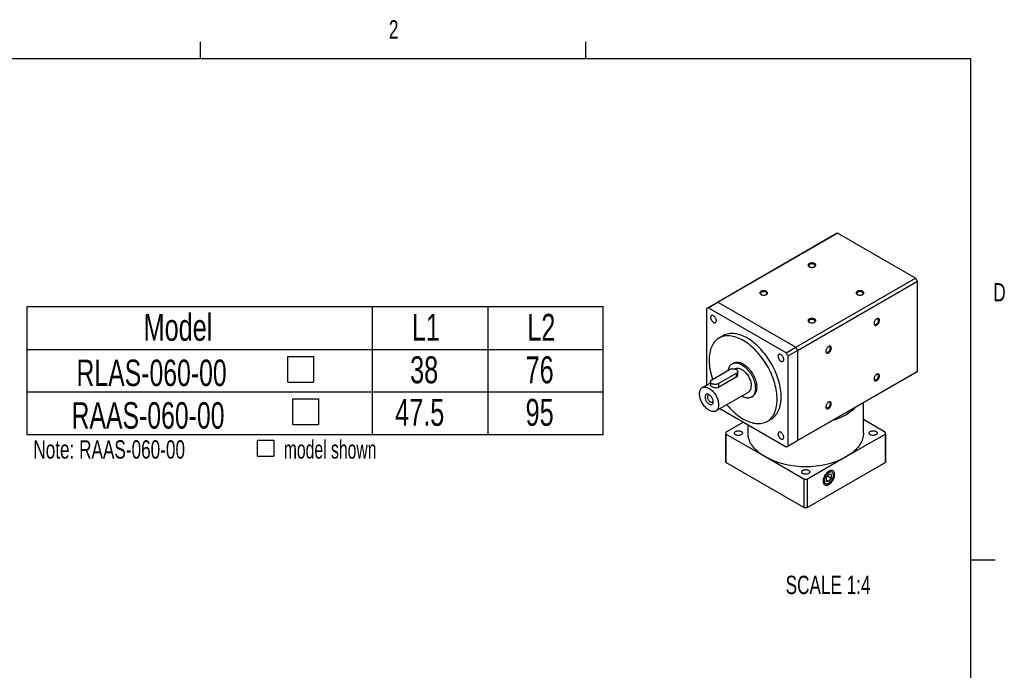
# Model space of a CAD drawing. Extents: x 11 to 421, y 5 to 275.
# Tile 5 of 5: x 292 to 420, y 191 to 275. Entities that reach past the tile are written whole.
import ezdxf
from ezdxf.enums import TextEntityAlignment as Align

# ---------------------------------------------------------------- set-up
doc = ezdxf.new("R2010")
doc.units = 0
doc.layers.get('0').update_dxf_attribs({"linetype": 'CONTINUOUS'})

# ---------------------------------------------------------------- blocks, each defined once
blk = doc.blocks.new('SW_SYMBOL_MOD_BOX')
at = {"color": 0, "linetype": 'CONTINUOUS'}
for p, q in [((200, 200), (200, 800)), ((200, 800), (800, 800)), ((800, 800), (800, 200)), ((200, 200), (800, 200))]:
    blk.add_line(p, q, dxfattribs=at)
blk = doc.blocks.new('SW_NOTE_0')
at = {"color": 0, "linetype": 'CONTINUOUS', "xscale": 0.0034693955, "yscale": 0.0034693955, "zscale": 0.0034693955}
blk.add_blockref('SW_SYMBOL_MOD_BOX', (28.44, 0.35), dxfattribs=at)
at = {"color": 0, "linetype": 'CONTINUOUS'}
for s, width, p in [('Note: RAAS-060-00', 0.7, (0, 0)), (' model shown', 0.641667, (31.96, 0))]:
    blk.add_text(s, height=2.3813, dxfattribs=dict(at, width=width)).set_placement(p, align=Align.BOTTOM_LEFT)
blk = doc.blocks.new('SW_TABLEANNOTATION_0')
at = {"color": 0, "linetype": 'CONTINUOUS'}
for p, q in [((0, 0), (0, -16.58)), ((74.88, 0), (0, 0)), ((44.88, 0), (44.88, -16.58)), ((59.88, 0), (59.88, -16.58)), ((74.88, -16.58), (74.88, 0)), ((0, -5.53), (74.88, -5.53)), ((0, -11.05), (74.88, -11.05)), ((0, -16.58), (74.88, -16.58))]:
    blk.add_line(p, q, dxfattribs=at)
at = {"color": 0, "linetype": 'CONTINUOUS', "xscale": 0.0055510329, "yscale": 0.0055510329, "zscale": 0.0055510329}
for p in [(32.79, -10.89), (33.43, -16.41)]:
    blk.add_blockref('SW_SYMBOL_MOD_BOX', p, dxfattribs=at)
at = {"color": 0, "linetype": 'CONTINUOUS', "width": 0.7}
for s, height, p in [('Model', 3.5, (15.18, -5.46)), ('L1', 3.5, (50.01, -5.46)), ('L2', 3.5, (65.01, -5.46)), ('38', 3.5, (49.79, -10.98)), ('76', 3.5, (64.79, -10.98)), ('RLAS-060-00', 3.4396, (6.46, -11.33)), ('RAAS-060-00', 3.4396, (5.82, -16.86)), ('47.5', 3.5, (47.85, -16.51)), ('95', 3.5, (64.79, -16.51))]:
    blk.add_text(s, height=height, dxfattribs=at).set_placement(p, align=Align.BOTTOM_LEFT)

msp = doc.modelspace()

# ---------------------------------------------------------------- linework, layer by layer
at = {"color": 7, "linetype": 'CONTINUOUS'}
for p, q in [((315.9379, 270.3087), (315.9379, 272.4626)), ((365.9442, 270.3087), (365.9442, 272.4626)), ((15.9068, 270.3087), (415.9568, 270.3087)), ((415.9568, 9.9587), (415.9568, 270.3087)), ((398.5264, 247.5313), (382.97, 238.5508)), ((383.0881, 238.6159), (398.6444, 247.5964)), ((408.7825, 241.7438), (398.6444, 247.5964)), ((393.2262, 232.7633), (408.7825, 241.7438)), ((393.4604, 232.3576), (409.0168, 241.3381)), ((409.0168, 229.631), (409.0168, 241.3381)), ((382.97, 238.5508), (381.7326, 237.8365)), ((381.8506, 237.9016), (383.0881, 238.6159)), ((391.9887, 232.049), (381.8506, 237.9016)), ((383.0881, 238.6159), (393.2262, 232.7633)), ((381.6164, 237.7663), (381.6164, 227.8104)), ((383.7949, 234.264), (383.2646, 233.9579)), ((391.9887, 232.049), (393.2262, 232.7633)), ((392.223, 231.6433), (393.4604, 232.3576)), ((392.223, 219.9361), (392.223, 231.6433)), ((393.4604, 232.3576), (393.4604, 220.6505)), ((385.1395, 230.7102), (384.9627, 230.6081)), ((382.3235, 228.5454), (384.6216, 229.872)), ((385.5055, 229.3618), (383.2074, 228.0351)), ((385.3376, 229.9586), (385.317, 229.9467)), ((385.5055, 229.3618), (385.5055, 228.8593)), ((385.6885, 229.1623), (385.6885, 229.6169)), ((393.3442, 220.5803), (408.9005, 229.5608)), ((393.4604, 220.6505), (409.0168, 229.631)), ((382.1404, 228.1129), (381.095, 227.5094)), ((382.1404, 228.2902), (382.1404, 227.8357)), ((385.5055, 228.8593), (383.2074, 227.5326)), ((383.2074, 228.0351), (383.2074, 227.5326)), ((382.8449, 224.4782), (387.0875, 226.9274)), ((387.4625, 226.2779), (387.6392, 226.38)), ((402.0211, 221.6037), (402.0211, 225.5894)), ((383.3657, 224.7789), (391.9887, 219.8009)), ((384.1487, 221.7389), (386.3901, 223.0329)), ((387.0211, 222.6686), (387.0211, 221.6037)), ((389.5141, 223.1323), (390.0444, 223.4384)), ((402.0211, 223.3971), (404.8934, 221.7389)), ((384.1461, 221.6037), (384.1461, 217.9293)), ((384.1487, 217.7941), (384.1487, 221.4685)), ((389.2178, 218.5422), (384.1487, 221.4685)), ((404.8934, 221.4685), (399.8244, 218.5422)), ((404.8934, 221.4685), (404.8934, 217.7941)), ((404.8961, 217.9293), (404.8961, 221.6037)), ((392.1068, 219.866), (393.3442, 220.5803)), ((392.223, 219.9361), (393.4604, 220.6505)), ((394.2868, 211.9414), (384.1487, 217.7941)), ((394.2868, 215.6159), (389.2178, 218.5422)), ((399.8244, 218.5422), (394.7553, 215.6159)), ((404.8934, 217.7941), (394.7553, 211.9414)), ((397.5263, 216.264), (397.1683, 215.8186)), ((397.8843, 216.232), (397.5263, 216.264)), ((397.9485, 216.5179), (397.626, 216.7041)), ((397.8843, 215.7546), (397.8843, 216.232)), ((394.2868, 215.6159), (394.2868, 211.9414)), ((394.7553, 211.9414), (394.7553, 215.6159)), ((396.7816, 215.2414), (397.1041, 215.0552)), ((397.1683, 215.8186), (397.1683, 215.3412)), ((397.1683, 215.5159), (397.5263, 215.3092)), ((397.1683, 215.3412), (397.5263, 215.3092)), ((397.3601, 216.0572), (397.8843, 215.7546)), ((397.5263, 215.3092), (397.8843, 215.7546)), ((415.9568, 205.1124), (419.1318, 205.1124))]:
    msp.add_line(p, q, dxfattribs=at)
for points in [[(395.6701, 243.2267), (395.7248, 243.2641), (395.7677, 243.3063), (395.7977, 243.3521), (395.8138, 243.4002), (395.8156, 243.4491), (395.803, 243.4975), (395.7765, 243.544), (395.7367, 243.5873), (395.6848, 243.626), (395.6224, 243.6591), (395.5511, 243.6857), (395.4731, 243.7049), (395.3906, 243.7162), (395.306, 243.7193), (395.2216, 243.7141), (395.14, 243.7008), (395.0635, 243.6797), (394.9943, 243.6514), (394.9343, 243.6168), (394.8853, 243.5768), (394.8488, 243.5327), (394.8257, 243.4856), (394.8167, 243.4369), (394.8221, 243.388), (394.8417, 243.3404), (394.875, 243.2954), (394.921, 243.2542), (394.9783, 243.2182), (395.0454, 243.1882), (395.1203, 243.1653), (395.2009, 243.1499), (395.2848, 243.1427), (395.3695, 243.1437), (395.4528, 243.153), (395.5321, 243.1703), (395.6053, 243.1951), (395.6701, 243.2267)], [(395.6363, 243.2088), (395.6569, 243.2247), (395.6939, 243.2631), (395.7181, 243.3048), (395.7286, 243.3483), (395.7251, 243.3922), (395.7077, 243.435), (395.6769, 243.4752), (395.6339, 243.5114), (395.5801, 243.5425), (395.5173, 243.5673), (395.4477, 243.5851), (395.3736, 243.5952), (395.2975, 243.5972), (395.2221, 243.5911), (395.15, 243.5771), (395.0835, 243.5558), (395.0249, 243.5277), (394.9763, 243.4939), (394.9392, 243.4555), (394.915, 243.4138), (394.9045, 243.3703), (394.908, 243.3264), (394.9255, 243.2836), (394.9562, 243.2434), (394.9969, 243.2088)], [(389.4201, 239.6186), (389.4748, 239.656), (389.5177, 239.6983), (389.5477, 239.7441), (389.5638, 239.7921), (389.5656, 239.8411), (389.553, 239.8895), (389.5265, 239.936), (389.4867, 239.9792), (389.4348, 240.018), (389.3724, 240.0511), (389.3011, 240.0776), (389.2231, 240.0968), (389.1406, 240.1082), (389.056, 240.1113), (388.9716, 240.1061), (388.89, 240.0928), (388.8135, 240.0717), (388.7443, 240.0434), (388.6843, 240.0088), (388.6353, 239.9688), (388.5988, 239.9246), (388.5757, 239.8775), (388.5667, 239.8288), (388.5721, 239.78), (388.5917, 239.7323), (388.625, 239.6873), (388.671, 239.6462), (388.7283, 239.6101), (388.7954, 239.5802), (388.8703, 239.5572), (388.9509, 239.5419), (389.0348, 239.5346), (389.1195, 239.5357), (389.2028, 239.545), (389.2821, 239.5623), (389.3553, 239.587), (389.4201, 239.6186)], [(389.3863, 239.6008), (389.4069, 239.6167), (389.4439, 239.6551), (389.4681, 239.6967), (389.4786, 239.7403), (389.4751, 239.7842), (389.4577, 239.8269), (389.4269, 239.8671), (389.3839, 239.9034), (389.3301, 239.9345), (389.2673, 239.9593), (389.1977, 239.977), (389.1236, 239.9871), (389.0475, 239.9891), (388.9721, 239.9831), (388.9, 239.9691), (388.8335, 239.9477), (388.7749, 239.9196), (388.7263, 239.8858), (388.6892, 239.8474), (388.665, 239.8058), (388.6545, 239.7623), (388.658, 239.7184), (388.6755, 239.6756), (388.7062, 239.6354), (388.7469, 239.6008)], [(401.9201, 239.6186), (401.9748, 239.656), (402.0177, 239.6983), (402.0477, 239.7441), (402.0638, 239.7921), (402.0656, 239.8411), (402.053, 239.8895), (402.0265, 239.936), (401.9867, 239.9792), (401.9348, 240.018), (401.8724, 240.0511), (401.8011, 240.0776), (401.7231, 240.0968), (401.6406, 240.1082), (401.556, 240.1113), (401.4716, 240.1061), (401.39, 240.0928), (401.3135, 240.0717), (401.2443, 240.0434), (401.1843, 240.0088), (401.1353, 239.9688), (401.0988, 239.9246), (401.0757, 239.8775), (401.0667, 239.8288), (401.0721, 239.78), (401.0917, 239.7323), (401.125, 239.6873), (401.171, 239.6462), (401.2283, 239.6101), (401.2954, 239.5802), (401.3703, 239.5572), (401.4509, 239.5419), (401.5348, 239.5346), (401.6195, 239.5357), (401.7028, 239.545), (401.7821, 239.5623), (401.8553, 239.587), (401.9201, 239.6186)], [(401.8863, 239.6008), (401.9069, 239.6167), (401.9439, 239.6551), (401.9681, 239.6967), (401.9786, 239.7403), (401.9751, 239.7842), (401.9577, 239.8269), (401.9269, 239.8671), (401.8839, 239.9034), (401.8301, 239.9345), (401.7673, 239.9593), (401.6977, 239.977), (401.6236, 239.9871), (401.5475, 239.9891), (401.4721, 239.9831), (401.4, 239.9691), (401.3335, 239.9477), (401.2749, 239.9196), (401.2263, 239.8858), (401.1892, 239.8474), (401.165, 239.8058), (401.1545, 239.7623), (401.158, 239.7184), (401.1755, 239.6756), (401.2062, 239.6354), (401.2469, 239.6008)], [(382.5447, 236.0003), (382.6058, 235.9708), (382.6652, 235.9539), (382.7214, 235.9499), (382.7727, 235.959), (382.8178, 235.9809), (382.8555, 236.0151), (382.8846, 236.0605), (382.9046, 236.116), (382.9146, 236.18), (382.9146, 236.2508), (382.9046, 236.3264), (382.8846, 236.4049), (382.8555, 236.484), (382.8178, 236.5616), (382.7727, 236.6356), (382.7214, 236.704), (382.6652, 236.7648), (382.6058, 236.8165), (382.5447, 236.8576), (382.4836, 236.8871), (382.4241, 236.904), (382.368, 236.908), (382.3167, 236.8989), (382.2716, 236.877), (382.2339, 236.8428), (382.2047, 236.7974), (382.1848, 236.7419), (382.1747, 236.6779), (382.1747, 236.6071), (382.1848, 236.5315), (382.2047, 236.453), (382.2339, 236.3739), (382.2716, 236.2963), (382.3167, 236.2223), (382.368, 236.1539), (382.4241, 236.0931), (382.4836, 236.0414), (382.5447, 236.0003)], [(395.6701, 236.0106), (395.7248, 236.048), (395.7677, 236.0902), (395.7977, 236.136), (395.8138, 236.1841), (395.8156, 236.233), (395.803, 236.2814), (395.7765, 236.3279), (395.7367, 236.3712), (395.6848, 236.4099), (395.6224, 236.443), (395.5511, 236.4696), (395.4731, 236.4888), (395.3906, 236.5001), (395.306, 236.5032), (395.2216, 236.498), (395.14, 236.4847), (395.0635, 236.4636), (394.9943, 236.4353), (394.9343, 236.4007), (394.8853, 236.3607), (394.8488, 236.3166), (394.8257, 236.2695), (394.8167, 236.2208), (394.8221, 236.1719), (394.8417, 236.1243), (394.875, 236.0793), (394.921, 236.0381), (394.9783, 236.0021), (395.0454, 235.9721), (395.1203, 235.9492), (395.2009, 235.9338), (395.2848, 235.9266), (395.3695, 235.9276), (395.4528, 235.9369), (395.5321, 235.9542), (395.6053, 235.979), (395.6701, 236.0106)], [(395.6363, 235.9927), (395.6569, 236.0086), (395.6939, 236.047), (395.7181, 236.0887), (395.7286, 236.1322), (395.7251, 236.1761), (395.7077, 236.2189), (395.6769, 236.2591), (395.6339, 236.2953), (395.5801, 236.3264), (395.5173, 236.3512), (395.4477, 236.369), (395.3736, 236.3791), (395.2975, 236.3811), (395.2221, 236.375), (395.15, 236.3611), (395.0835, 236.3397), (395.0249, 236.3116), (394.9763, 236.2778), (394.9392, 236.2394), (394.915, 236.1977), (394.9045, 236.1542), (394.908, 236.1103), (394.9255, 236.0675), (394.9562, 236.0273), (394.9969, 235.9927)], [(403.7449, 235.6415), (403.8046, 235.6819), (403.8627, 235.7328), (403.9173, 235.7929), (403.967, 235.8603), (404.0103, 235.9333), (404.0459, 236.0095), (404.0729, 236.0869), (404.0905, 236.1633), (404.0981, 236.2364), (404.0956, 236.3041), (404.0829, 236.3645), (404.0606, 236.4158), (404.0291, 236.4566), (403.9895, 236.4858), (403.9429, 236.5023), (403.8905, 236.5059), (403.834, 236.4963), (403.7749, 236.4739), (403.7149, 236.4393), (403.6558, 236.3934), (403.5992, 236.3377), (403.5469, 236.2737), (403.5002, 236.2033), (403.4606, 236.1285), (403.4292, 236.0513), (403.4068, 235.9742), (403.3942, 235.8992), (403.3916, 235.8285), (403.3993, 235.7642), (403.4168, 235.7082), (403.4438, 235.6619), (403.4795, 235.6268), (403.5228, 235.6039), (403.5724, 235.5938), (403.6271, 235.5968), (403.6851, 235.6129), (403.7449, 235.6415)], [(403.3928, 235.884), (403.4025, 235.8314), (403.4219, 235.7846), (403.4502, 235.7481), (403.4865, 235.7231), (403.5295, 235.7105), (403.5776, 235.7106), (403.6294, 235.7235), (403.683, 235.7487)], [(403.683, 235.7487), (403.7366, 235.7853), (403.7884, 235.8322), (403.8366, 235.8878), (403.8795, 235.95), (403.9158, 236.0169), (403.9441, 236.0861), (403.9635, 236.1553), (403.9734, 236.2221), (403.9734, 236.2842), (403.9635, 236.3396), (403.9441, 236.3864), (403.9158, 236.4229), (403.8795, 236.4479), (403.8366, 236.4605), (403.7884, 236.4604), (403.7366, 236.4475), (403.7124, 236.4376)], [(384.264, 225.2975), (384.3003, 225.2538), (384.4852, 225.0389), (384.6742, 224.8318), (384.867, 224.6329), (385.0631, 224.4425), (385.2622, 224.2611), (385.4637, 224.0892), (385.6673, 223.9271), (385.8725, 223.7751), (386.0788, 223.6336), (386.2857, 223.5029), (386.493, 223.3833), (386.6999, 223.275), (386.9062, 223.1783), (387.1114, 223.0934), (387.315, 223.0205), (387.5165, 222.9598), (387.7155, 222.9113), (387.9117, 222.8752), (388.1045, 222.8516), (388.2935, 222.8404), (388.4784, 222.8419), (388.6586, 222.8558), (388.8339, 222.8823), (389.0038, 222.9212), (389.1679, 222.9725), (389.3259, 223.036), (389.4775, 223.1116), (389.6223, 223.1992), (389.76, 223.2985), (389.8902, 223.4094), (390.0128, 223.5316), (390.1274, 223.6647), (390.2338, 223.8086), (390.3318, 223.9629), (390.421, 224.1273), (390.5015, 224.3014), (390.5728, 224.4848), (390.635, 224.6772), (390.6879, 224.8781), (390.7313, 225.087), (390.7651, 225.3035), (390.7893, 225.5271), (390.8039, 225.7574), (390.8088, 225.9938), (390.8039, 226.2358), (390.7893, 226.4829), (390.7651, 226.7345), (390.7313, 226.9901), (390.6879, 227.2491), (390.635, 227.511), (390.5728, 227.7751), (390.5015, 228.041), (390.421, 228.3079), (390.3318, 228.5754), (390.2338, 228.8428), (390.1274, 229.1095), (390.0128, 229.375), (389.8902, 229.6387), (389.76, 229.9), (389.6223, 230.1583), (389.4775, 230.413), (389.3259, 230.6636), (389.1679, 230.9096), (389.0038, 231.1504), (388.8339, 231.3855), (388.6586, 231.6143), (388.4784, 231.8364), (388.2935, 232.0512), (388.1045, 232.2583), (387.9117, 232.4573), (387.7155, 232.6477), (387.5165, 232.829), (387.315, 233.0009), (387.1114, 233.1631), (386.9062, 233.315), (386.6999, 233.4565), (386.493, 233.5872), (386.2857, 233.7069), (386.0788, 233.8151), (385.8725, 233.9118), (385.6673, 233.9967), (385.4637, 234.0696), (385.2622, 234.1304), (385.0631, 234.1789), (384.867, 234.2149), (384.6742, 234.2386), (384.4852, 234.2497), (384.3003, 234.2483), (384.1201, 234.2343), (383.9448, 234.2079), (383.7749, 234.1689), (383.6108, 234.1177), (383.4528, 234.0541), (383.3012, 233.9785), (383.1564, 233.8909), (383.0187, 233.7916), (382.8885, 233.6807), (382.7659, 233.5586), (382.6513, 233.4254), (382.5449, 233.2815), (382.4469, 233.1272), (382.3576, 232.9628), (382.2772, 232.7887), (382.2059, 232.6053), (382.1437, 232.4129), (382.0908, 232.2121), (382.0474, 232.0032), (382.0136, 231.7867), (381.9894, 231.563), (381.9748, 231.3328), (381.9699, 231.0963), (381.9699, 231.0963)], [(390.0444, 223.4384), (390.1526, 223.5054), (390.2903, 223.6047), (390.4206, 223.7156), (390.5432, 223.8377), (390.6578, 223.9709), (390.7642, 224.1148), (390.8621, 224.2691), (390.9514, 224.4335), (391.0318, 224.6076), (391.1032, 224.791), (391.1653, 224.9834), (391.2182, 225.1842), (391.2616, 225.3931), (391.2954, 225.6096), (391.3197, 225.8333), (391.3342, 226.0635), (391.3391, 226.3), (391.3342, 226.542), (391.3197, 226.789), (391.2954, 227.0407), (391.2616, 227.2963), (391.2182, 227.5553), (391.1653, 227.8172), (391.1032, 228.0813), (391.0318, 228.3471), (390.9514, 228.6141), (390.8621, 228.8815), (390.7642, 229.1489), (390.6578, 229.4157), (390.5432, 229.6812), (390.4206, 229.9448), (390.2903, 230.2061), (390.1526, 230.4644), (390.0078, 230.7192), (389.8563, 230.9698), (389.6982, 231.2158), (389.5341, 231.4566), (389.3642, 231.6916), (389.1889, 231.9204), (389.0087, 232.1425), (388.8238, 232.3574), (388.6348, 232.5645), (388.442, 232.7634), (388.2459, 232.9538), (388.0468, 233.1352), (387.8453, 233.3071), (387.6417, 233.4692), (387.4366, 233.6212), (387.2303, 233.7627), (387.0233, 233.8934), (386.8161, 234.013), (386.6091, 234.1213), (386.4028, 234.218), (386.1976, 234.3029), (385.9941, 234.3758), (385.7925, 234.4365), (385.5935, 234.485), (385.3973, 234.5211), (385.2045, 234.5447), (385.0155, 234.5559), (384.8307, 234.5544), (384.6504, 234.5405), (384.4752, 234.514), (384.3053, 234.4751), (384.1411, 234.4238), (383.9831, 234.3603), (383.8315, 234.2847), (383.7949, 234.264)], [(397.4949, 232.0335), (397.5546, 232.0738), (397.6127, 232.1248), (397.6673, 232.1848), (397.717, 232.2523), (397.7603, 232.3252), (397.7959, 232.4015), (397.8229, 232.4789), (397.8405, 232.5552), (397.8481, 232.6283), (397.8456, 232.696), (397.8329, 232.7564), (397.8106, 232.8078), (397.7791, 232.8486), (397.7395, 232.8777), (397.6929, 232.8943), (397.6405, 232.8978), (397.584, 232.8883), (397.5249, 232.8658), (397.4649, 232.8312), (397.4058, 232.7854), (397.3492, 232.7297), (397.2969, 232.6657), (397.2502, 232.5953), (397.2106, 232.5204), (397.1792, 232.4433), (397.1568, 232.3661), (397.1442, 232.2911), (397.1416, 232.2205), (397.1493, 232.1562), (397.1668, 232.1001), (397.1938, 232.0539), (397.2295, 232.0188), (397.2728, 231.9959), (397.3224, 231.9858), (397.3771, 231.9888), (397.4351, 232.0048), (397.4949, 232.0335)], [(397.433, 232.1406), (397.4866, 232.1773), (397.5384, 232.2242), (397.5866, 232.2797), (397.6295, 232.342), (397.6658, 232.4088), (397.6941, 232.478), (397.7135, 232.5472), (397.7234, 232.614), (397.7234, 232.6762), (397.7135, 232.7316), (397.6941, 232.7783), (397.6658, 232.8148), (397.6295, 232.8398), (397.5866, 232.8525), (397.5384, 232.8524), (397.4866, 232.8395), (397.4624, 232.8295)], [(390.9234, 231.592), (390.9285, 231.5185), (390.9436, 231.4412), (390.9682, 231.3621), (391.0017, 231.2835), (391.0433, 231.2074), (391.0916, 231.136), (391.1456, 231.0712), (391.2035, 231.0147), (391.264, 230.9682), (391.3253, 230.9328), (391.3858, 230.9095), (391.4438, 230.899), (391.4977, 230.9016), (391.5461, 230.9171), (391.5876, 230.9453), (391.6212, 230.9852), (391.6458, 231.0358), (391.6608, 231.0957), (391.6659, 231.1634), (391.6608, 231.2369), (391.6458, 231.3142), (391.6212, 231.3932), (391.5876, 231.4719), (391.5461, 231.5479), (391.4977, 231.6193), (391.4438, 231.6842), (391.3858, 231.7406), (391.3253, 231.7872), (391.264, 231.8226), (391.2035, 231.8459), (391.1456, 231.8563), (391.0916, 231.8538), (391.0433, 231.8382), (391.0017, 231.8101), (390.9682, 231.7702), (390.9436, 231.7196), (390.9285, 231.6596), (390.9234, 231.592)], [(397.1428, 232.2759), (397.1525, 232.2233), (397.1719, 232.1766), (397.2002, 232.1401), (397.2365, 232.1151), (397.2795, 232.1024), (397.3276, 232.1025), (397.3794, 232.1154), (397.433, 232.1406)], [(384.4686, 229.7837), (384.4891, 229.8922), (384.5233, 230.0199), (384.567, 230.1388), (384.6199, 230.2482), (384.6816, 230.3475), (384.752, 230.4361), (384.8305, 230.5137), (384.9167, 230.5796), (385.0102, 230.6336), (385.1104, 230.6753), (385.2168, 230.7045), (385.3287, 230.7211), (385.4456, 230.725), (385.5667, 230.7161), (385.6915, 230.6945), (385.8192, 230.6603), (385.9491, 230.6137), (386.0805, 230.5549), (386.2126, 230.4844), (386.3447, 230.4024), (386.476, 230.3095), (386.6059, 230.2061), (386.7336, 230.0929), (386.8584, 229.9704), (386.9796, 229.8394), (387.0965, 229.7006), (387.2084, 229.5548), (387.3148, 229.4027), (387.415, 229.2453), (387.5084, 229.0834), (387.5947, 228.9179), (387.6732, 228.7498), (387.7435, 228.5799), (387.8053, 228.4093), (387.8581, 228.2388), (387.9018, 228.0695), (387.936, 227.9023), (387.9606, 227.7382), (387.9754, 227.5779), (387.9803, 227.4225)], [(385.1395, 230.7102), (385.187, 230.7356), (385.2872, 230.7773), (385.3935, 230.8066), (385.5055, 230.8232), (385.6223, 230.8271), (385.7435, 230.8181), (385.8683, 230.7965), (385.996, 230.7623), (386.1259, 230.7157), (386.2572, 230.657), (386.3893, 230.5864), (386.5215, 230.5045), (386.6528, 230.4115), (386.7827, 230.3082), (386.9104, 230.1949), (387.0352, 230.0725), (387.1564, 229.9415), (387.2732, 229.8027), (387.3852, 229.6568), (387.4915, 229.5048), (387.5917, 229.3474), (387.6852, 229.1855), (387.7714, 229.02), (387.8499, 228.8518), (387.9203, 228.682), (387.9821, 228.5113), (388.0349, 228.3409), (388.0786, 228.1716), (388.1128, 228.0044), (388.1374, 227.8402), (388.1522, 227.68), (388.1571, 227.5246)], [(384.6216, 229.872), (384.6924, 229.9072), (384.7715, 229.9359), (384.8571, 229.9575), (384.9473, 229.9714), (385.0402, 229.9775), (385.1335, 229.9754), (385.2253, 229.9654), (385.3135, 229.9476), (385.396, 229.9224), (385.4712, 229.8904), (385.5373, 229.8523), (385.5927, 229.8089), (385.6364, 229.7612), (385.6672, 229.7103), (385.6846, 229.6573), (385.6881, 229.6034), (385.6776, 229.5498), (385.6535, 229.4977), (385.6161, 229.4483), (385.5664, 229.4027), (385.5055, 229.3618)], [(385.3376, 229.9586), (385.3574, 229.9695), (385.441, 230.0056), (385.5309, 230.0291), (385.6262, 230.0399), (385.7262, 230.0377), (385.8302, 230.0228), (385.9372, 229.9951), (386.0465, 229.9549), (386.1571, 229.9026), (386.2681, 229.8385), (386.3787, 229.7631), (386.4879, 229.6772), (386.595, 229.5813), (386.6989, 229.4762), (386.799, 229.3628), (386.8943, 229.242), (386.9841, 229.1148), (387.0677, 228.9822), (387.1445, 228.8452), (387.2137, 228.705), (387.2748, 228.5627), (387.3275, 228.4194), (387.3711, 228.2763), (387.4054, 228.1346), (387.4301, 227.9953), (387.445, 227.8596), (387.45, 227.7287)], [(403.7449, 228.4242), (403.8046, 228.4646), (403.8627, 228.5156), (403.9173, 228.5756), (403.967, 228.6431), (404.0103, 228.716), (404.0459, 228.7922), (404.0729, 228.8697), (404.0905, 228.946), (404.0981, 229.0191), (404.0956, 229.0868), (404.0829, 229.1472), (404.0606, 229.1986), (404.0291, 229.2394), (403.9895, 229.2685), (403.9429, 229.2851), (403.8905, 229.2886), (403.834, 229.279), (403.7749, 229.2566), (403.7149, 229.222), (403.6558, 229.1762), (403.5992, 229.1205), (403.5469, 229.0565), (403.5002, 228.986), (403.4606, 228.9112), (403.4292, 228.8341), (403.4068, 228.7569), (403.3942, 228.6819), (403.3916, 228.6113), (403.3993, 228.547), (403.4168, 228.4909), (403.4438, 228.4447), (403.4795, 228.4096), (403.5228, 228.3866), (403.5724, 228.3765), (403.6271, 228.3796), (403.6851, 228.3956), (403.7449, 228.4242)], [(403.683, 228.5314), (403.7366, 228.5681), (403.7884, 228.615), (403.8366, 228.6705), (403.8795, 228.7328), (403.9158, 228.7996), (403.9441, 228.8688), (403.9635, 228.938), (403.9734, 229.0048), (403.9734, 229.067), (403.9635, 229.1224), (403.9441, 229.1691), (403.9158, 229.2056), (403.8795, 229.2306), (403.8366, 229.2432), (403.7884, 229.2431), (403.7366, 229.2303), (403.7124, 229.2203)], [(383.2074, 228.0351), (383.1366, 227.9999), (383.0575, 227.9713), (382.9719, 227.9497), (382.8816, 227.9357), (382.7888, 227.9297), (382.6954, 227.9317), (382.6037, 227.9417), (382.5155, 227.9595), (382.4329, 227.9847), (382.3577, 228.0168), (382.2917, 228.0549), (382.2362, 228.0983), (382.1926, 228.146), (382.1617, 228.1969), (382.1444, 228.2498), (382.1409, 228.3037), (382.1513, 228.3573), (382.1755, 228.4094), (382.2129, 228.4588), (382.2626, 228.5045), (382.3235, 228.5454)], [(383.2074, 227.5326), (383.1313, 227.4977), (383.0434, 227.4745), (382.9515, 227.4642), (382.8527, 227.4653), (382.7506, 227.4772), (382.6459, 227.4991), (382.5442, 227.529), (382.4454, 227.5665), (382.3619, 227.6058), (382.2871, 227.6491), (382.23, 227.6905), (382.1853, 227.7336), (382.1559, 227.776), (382.1416, 227.8192), (382.1424, 227.8356)], [(403.3928, 228.6667), (403.4025, 228.6141), (403.4219, 228.5674), (403.4502, 228.5309), (403.4865, 228.5059), (403.5295, 228.4932), (403.5776, 228.4933), (403.6294, 228.5062), (403.683, 228.5314)], [(383.2074, 225.2794), (383.2024, 225.1542), (383.1875, 225.0358), (383.1628, 224.925), (383.1285, 224.8229), (383.0848, 224.7302), (383.0322, 224.6477), (382.971, 224.576), (382.9018, 224.5157), (382.8251, 224.4673), (382.7415, 224.4312), (382.6516, 224.4077), (382.5563, 224.397), (382.4563, 224.3991), (382.3523, 224.414), (382.2453, 224.4417), (382.136, 224.4819), (382.0254, 224.5342), (381.9144, 224.5983), (381.8038, 224.6737), (381.6946, 224.7596), (381.5875, 224.8555), (381.4836, 224.9606), (381.3835, 225.074), (381.2882, 225.1948), (381.1984, 225.322), (381.1148, 225.4546), (381.0381, 225.5916), (380.9688, 225.7318), (380.9077, 225.8741), (380.855, 226.0174), (380.8114, 226.1605), (380.7771, 226.3023), (380.7524, 226.4415), (380.7375, 226.5772), (380.7325, 226.7082), (380.7375, 226.8334), (380.7524, 226.9518), (380.7771, 227.0626), (380.8114, 227.1647), (380.855, 227.2574), (380.9077, 227.3399), (380.9688, 227.4116), (381.0381, 227.4719), (381.1148, 227.5203), (381.1984, 227.5564), (381.2882, 227.5799), (381.3835, 227.5906), (381.4836, 227.5885), (381.5875, 227.5736), (381.6946, 227.5459), (381.8038, 227.5057), (381.9144, 227.4534), (382.0254, 227.3893), (382.136, 227.3139), (382.2453, 227.228), (382.3523, 227.1321), (382.4563, 227.027), (382.5563, 226.9136), (382.6516, 226.7928), (382.7415, 226.6656), (382.8251, 226.533), (382.9018, 226.396), (382.971, 226.2558), (383.0322, 226.1135), (383.0848, 225.9702), (383.1285, 225.8271), (383.1628, 225.6853), (383.1875, 225.5461), (383.2024, 225.4104), (383.2074, 225.2794)], [(381.4396, 226.3), (381.4445, 226.2137), (381.4593, 226.1234), (381.4835, 226.0306), (381.5168, 225.9372), (381.5585, 225.8448), (381.608, 225.7552), (381.6641, 225.67), (381.7259, 225.5909), (381.7923, 225.5193), (381.862, 225.4565), (381.9337, 225.4037), (382.0061, 225.3619), (382.0778, 225.3319), (382.1475, 225.3142), (382.2139, 225.3092), (382.2758, 225.3169), (382.3319, 225.3373), (382.3813, 225.3698), (382.4231, 225.414), (382.4564, 225.469), (382.4806, 225.5338), (382.4953, 225.6071), (382.5003, 225.6876), (382.4953, 225.7739), (382.4806, 225.8642), (382.4564, 225.957), (382.4231, 226.0504), (382.3813, 226.1428), (382.3319, 226.2324), (382.2758, 226.3176), (382.2139, 226.3967), (382.1475, 226.4683), (382.0778, 226.5311), (382.0061, 226.5839), (381.9337, 226.6257), (381.862, 226.6557), (381.7923, 226.6734), (381.7259, 226.6784), (381.6641, 226.6707), (381.608, 226.6503), (381.5585, 226.6178), (381.5168, 226.5736), (381.4835, 226.5186), (381.4593, 226.4538), (381.4445, 226.3805), (381.4396, 226.3)], [(382.0567, 226.5479), (382.0379, 226.5538), (381.9799, 226.5643), (381.926, 226.5617), (381.8776, 226.5462), (381.8361, 226.5181), (381.8025, 226.4782), (381.7779, 226.4275), (381.7629, 226.3676), (381.7578, 226.3)], [(387.9803, 227.4225), (387.9754, 227.2728), (387.9606, 227.1297), (387.936, 226.9939), (387.9018, 226.8662), (387.8581, 226.7473), (387.8053, 226.6379), (387.7435, 226.5386), (387.6732, 226.4499), (387.5947, 226.3724), (387.5084, 226.3065), (387.415, 226.2525), (387.3148, 226.2108), (387.2084, 226.1815), (387.0965, 226.1649), (386.9796, 226.161), (386.8584, 226.1699), (386.7336, 226.1916), (386.6059, 226.2258), (386.476, 226.2724), (386.3447, 226.3311), (386.2126, 226.4017), (386.1948, 226.4121)], [(381.7578, 226.3), (381.7629, 226.2265), (381.7779, 226.1491), (381.8025, 226.0701), (381.8361, 225.9915), (381.8776, 225.9154), (381.926, 225.844), (381.9799, 225.7792), (382.0379, 225.7227), (382.0984, 225.6761), (382.1597, 225.6407), (382.2202, 225.6175), (382.2782, 225.607), (382.3321, 225.6095), (382.3805, 225.6251), (382.422, 225.6532), (382.4555, 225.6931), (382.4801, 225.7438), (382.4931, 225.7918)], [(397.4949, 224.8162), (397.5546, 224.8566), (397.6127, 224.9075), (397.6673, 224.9676), (397.717, 225.035), (397.7603, 225.1079), (397.7959, 225.1842), (397.8229, 225.2616), (397.8405, 225.338), (397.8481, 225.4111), (397.8456, 225.4788), (397.8329, 225.5392), (397.8106, 225.5905), (397.7791, 225.6313), (397.7395, 225.6604), (397.6929, 225.677), (397.6405, 225.6806), (397.584, 225.671), (397.5249, 225.6486), (397.4649, 225.614), (397.4058, 225.5681), (397.3492, 225.5124), (397.2969, 225.4484), (397.2502, 225.378), (397.2106, 225.3031), (397.1792, 225.226), (397.1568, 225.1489), (397.1442, 225.0739), (397.1416, 225.0032), (397.1493, 224.9389), (397.1668, 224.8828), (397.1938, 224.8366), (397.2295, 224.8015), (397.2728, 224.7786), (397.3224, 224.7685), (397.3771, 224.7715), (397.4351, 224.7876), (397.4949, 224.8162)], [(397.1428, 225.0587), (397.1525, 225.006), (397.1719, 224.9593), (397.2002, 224.9228), (397.2365, 224.8978), (397.2795, 224.8852), (397.3276, 224.8853), (397.3794, 224.8981), (397.433, 224.9234)], [(397.433, 224.9234), (397.4866, 224.96), (397.5384, 225.0069), (397.5866, 225.0624), (397.6295, 225.1247), (397.6658, 225.1916), (397.6941, 225.2608), (397.7135, 225.33), (397.7234, 225.3968), (397.7234, 225.4589), (397.7135, 225.5143), (397.6941, 225.561), (397.6658, 225.5975), (397.6295, 225.6225), (397.5866, 225.6352), (397.5384, 225.6351), (397.4866, 225.6222), (397.4624, 225.6123)], [(385.3998, 221.818), (385.466, 221.8504), (385.5405, 221.876), (385.6213, 221.8942), (385.7061, 221.9045), (385.7928, 221.9065), (385.8788, 221.9003), (385.9619, 221.8861), (386.0398, 221.8641), (386.1104, 221.835), (386.1717, 221.7996), (386.2221, 221.7589), (386.2602, 221.7139), (386.2849, 221.6659), (386.2956, 221.6162), (386.292, 221.5662), (386.2743, 221.5172), (386.2427, 221.4706), (386.1983, 221.4276), (386.1423, 221.3894), (386.0761, 221.3571), (386.0017, 221.3314), (385.9209, 221.3132), (385.836, 221.303), (385.7494, 221.3009), (385.6633, 221.3071), (385.5802, 221.3214), (385.5023, 221.3434), (385.4318, 221.3724), (385.3705, 221.4078), (385.3201, 221.4486), (385.282, 221.4935), (385.2573, 221.5415), (385.2465, 221.5912), (385.2501, 221.6412), (385.2679, 221.6902), (385.2994, 221.7368), (385.3438, 221.7798), (385.3998, 221.818)], [(389.2178, 218.5422), (388.9915, 218.6786), (388.7757, 218.8207), (388.5709, 218.968), (388.3774, 219.1203), (388.1956, 219.2774), (388.0259, 219.4389), (387.8685, 219.6045), (387.7238, 219.7739), (387.592, 219.9468), (387.4734, 220.1229), (387.3682, 220.3018), (387.2766, 220.4831), (387.1989, 220.6666), (387.135, 220.8519), (387.0852, 221.0386), (387.0496, 221.2264), (387.0282, 221.4149), (387.0211, 221.6037)], [(391.2947, 221.7022), (391.2336, 221.7316), (391.1741, 221.7485), (391.118, 221.7525), (391.0667, 221.7434), (391.0216, 221.7215), (390.9839, 221.6874), (390.9547, 221.642), (390.9348, 221.5865), (390.9247, 221.5225), (390.9247, 221.4517), (390.9348, 221.376), (390.9547, 221.2976), (390.9839, 221.2184), (391.0216, 221.1408), (391.0667, 221.0668), (391.118, 220.9985), (391.1741, 220.9376), (391.2336, 220.8859), (391.2947, 220.8448), (391.3558, 220.8154), (391.4152, 220.7985), (391.4714, 220.7945), (391.5227, 220.8036), (391.5678, 220.8255), (391.6055, 220.8596), (391.6346, 220.905), (391.6546, 220.9605), (391.6646, 221.0245), (391.6646, 221.0953), (391.6546, 221.171), (391.6346, 221.2494), (391.6055, 221.3286), (391.5678, 221.4062), (391.5227, 221.4802), (391.4714, 221.5485), (391.4152, 221.6094), (391.3558, 221.6611), (391.2947, 221.7022)], [(402.0211, 221.6037), (402.0139, 221.4149), (401.9925, 221.2264), (401.9569, 221.0386), (401.9071, 220.8519), (401.8433, 220.6666), (401.7655, 220.4831), (401.674, 220.3018), (401.5688, 220.1229), (401.4502, 219.9468), (401.3184, 219.7739), (401.1737, 219.6045), (401.0163, 219.4389), (400.8465, 219.2774), (400.6647, 219.1203), (400.4712, 218.968), (400.2664, 218.8207), (400.0507, 218.6786), (399.8244, 218.5422)], [(402.8998, 221.818), (402.966, 221.8504), (403.0405, 221.876), (403.1213, 221.8942), (403.2061, 221.9045), (403.2928, 221.9065), (403.3788, 221.9003), (403.4619, 221.8861), (403.5398, 221.8641), (403.6104, 221.835), (403.6717, 221.7996), (403.7221, 221.7589), (403.7602, 221.7139), (403.7849, 221.6659), (403.7956, 221.6162), (403.792, 221.5662), (403.7743, 221.5172), (403.7427, 221.4706), (403.6983, 221.4276), (403.6423, 221.3894), (403.5761, 221.3571), (403.5017, 221.3314), (403.4209, 221.3132), (403.336, 221.303), (403.2494, 221.3009), (403.1633, 221.3071), (403.0802, 221.3214), (403.0023, 221.3434), (402.9318, 221.3724), (402.8705, 221.4078), (402.8201, 221.4486), (402.782, 221.4935), (402.7573, 221.5415), (402.7465, 221.5912), (402.7501, 221.6412), (402.7679, 221.6902), (402.7994, 221.7368), (402.8438, 221.7798), (402.8998, 221.818)], [(394.1498, 216.7668), (394.216, 216.7991), (394.2905, 216.8247), (394.3713, 216.8429), (394.4561, 216.8532), (394.5428, 216.8553), (394.6288, 216.8491), (394.7119, 216.8348), (394.7898, 216.8128), (394.8604, 216.7837), (394.9217, 216.7483), (394.9721, 216.7076), (395.0102, 216.6626), (395.0349, 216.6146), (395.0456, 216.565), (395.042, 216.515), (395.0243, 216.466), (394.9927, 216.4193), (394.9483, 216.3763), (394.8923, 216.3381), (394.8261, 216.3058), (394.7517, 216.2802), (394.6709, 216.262), (394.586, 216.2517), (394.4994, 216.2496), (394.4133, 216.2558), (394.3302, 216.2701), (394.2523, 216.2921), (394.1818, 216.3212), (394.1205, 216.3566), (394.0701, 216.3973), (394.032, 216.4423), (394.0073, 216.4902), (393.9965, 216.5399), (394.0001, 216.5899), (394.0179, 216.6389), (394.0494, 216.6856), (394.0938, 216.7286), (394.1498, 216.7668)], [(397.5263, 214.919), (397.6119, 214.9741), (397.6964, 215.0398), (397.7788, 215.1152), (397.8578, 215.1994), (397.9325, 215.2912), (398.0019, 215.3895), (398.0651, 215.493), (398.1212, 215.6003), (398.1697, 215.71), (398.2097, 215.8207), (398.2408, 215.931), (398.2626, 216.0394), (398.2748, 216.1445), (398.2773, 216.2449), (398.2699, 216.3393), (398.2529, 216.4266), (398.2264, 216.5055), (398.1908, 216.575), (398.1465, 216.6343), (398.0941, 216.6825), (398.0343, 216.719), (397.9679, 216.7434), (397.8957, 216.7553), (397.8187, 216.7545), (397.7379, 216.7412), (397.6544, 216.7154), (397.5692, 216.6775), (397.4834, 216.628), (397.3982, 216.5675), (397.3146, 216.4968), (397.2338, 216.4169), (397.1568, 216.3287), (397.0847, 216.2335), (397.0183, 216.1325), (396.9585, 216.0269), (396.9061, 215.9182), (396.8618, 215.8078), (396.8262, 215.6972), (396.7997, 215.5877), (396.7826, 215.4807), (396.7753, 215.3778), (396.7777, 215.2802), (396.7899, 215.1892), (396.8118, 215.106), (396.8429, 215.0316), (396.8829, 214.9671), (396.9313, 214.9133), (396.9875, 214.8709), (397.0507, 214.8404), (397.1201, 214.8222), (397.1948, 214.8166), (397.2738, 214.8237), (397.3561, 214.8433), (397.4406, 214.8752), (397.5263, 214.919)], [(397.5263, 215.097), (397.6026, 215.1468), (397.6777, 215.207), (397.7504, 215.2768), (397.8193, 215.3549), (397.8834, 215.4401), (397.9417, 215.5311), (397.9931, 215.6262), (398.0369, 215.7239), (398.0723, 215.8227), (398.0987, 215.9208), (398.1157, 216.0168), (398.1231, 216.109), (398.1206, 216.1959), (398.1084, 216.2761), (398.0867, 216.3482), (398.0557, 216.4111), (398.016, 216.4638), (397.9683, 216.5053), (397.9133, 216.5351), (397.852, 216.5525), (397.7854, 216.5574), (397.7144, 216.5496), (397.6404, 216.5293), (397.5645, 216.4968), (397.488, 216.4526), (397.4121, 216.3975), (397.3381, 216.3324), (397.2672, 216.2583), (397.2005, 216.1764), (397.1392, 216.0882), (397.0842, 215.995), (397.0365, 215.8983), (396.9969, 215.7999), (396.9659, 215.7012), (396.9441, 215.6039), (396.9319, 215.5097), (396.9295, 215.4199), (396.9368, 215.3362), (396.9538, 215.2599), (396.9803, 215.1923), (397.0157, 215.1344), (397.0594, 215.0872), (397.1109, 215.0514), (397.1691, 215.0278), (397.2333, 215.0166), (397.3022, 215.0181), (397.3748, 215.0322), (397.4499, 215.0586), (397.5263, 215.097)]]:
    msp.add_lwpolyline(points, dxfattribs=at)
for centre, radius, start, end in [((400.2564, 244.5346), 3.4603, 117.765098, 119.997089), ((393.3409, 232.5581), 17.9673, 29.252991, 30.747009), ((383.4623, 234.8402), 3.4597, 117.764972, 122.245779), ((384.7, 235.5541), 3.4603, 117.765098, 119.997089), ((377.7845, 223.5776), 17.9673, 29.252991, 30.747009), ((376.5471, 222.8632), 17.9673, 29.252991, 30.747009), ((389.8508, 231.2211), 7.8818, 180.9068, 199.425684), ((385.3475, 229.1593), 0.3391, 297.770981, 0.519772), ((407.1706, 232.5575), 3.4602, 299.997511, 302.245673), ((386.5831, 227.6383), 0.8716, 305.359904, 5.952277), ((386.9358, 227.3877), 1.2289, 304.915955, 6.396226), ((396.2118, 230.0441), 6.9953, 285.171687, 314.822937), ((387.6047, 221.6037), 3.4586, 177.759233, 182.240767), ((401.4375, 221.6037), 3.4586, 357.759233, 2.240767), ((391.6143, 223.5769), 3.4601, 299.997469, 302.245715), ((391.6142, 223.577), 3.4602, 299.997511, 302.245673), ((390.377, 222.8623), 3.4597, 297.764972, 302.245779), ((387.6052, 217.9293), 3.4592, 180.000226, 182.240637), ((394.5211, 228.7775), 11.5277, 242.609672, 297.390328), ((401.4369, 217.9293), 3.4592, 357.759363, 359.999774), ((394.5211, 233.5845), 17.9702, 269.253112, 270.746888), ((394.5211, 229.9101), 17.9702, 269.253112, 270.746888)]:
    msp.add_arc(centre, radius, start, end, dxfattribs=at)

# ---------------------------------------------------------------- block references
for name, p in [('SW_TABLEANNOTATION_0', (293.3532, 238.0117)), ('SW_NOTE_0', (294.2101, 217.5754))]:
    msp.add_blockref(name, p, dxfattribs=at)

# ---------------------------------------------------------------- texts
at = {"color": 7, "linetype": 'CONTINUOUS', "width": 0.7}
for s, height, p in [('2', 2.3813, (340.3853, 272.1699)), ('D', 2.3813, (418.8794, 238.0018)), ('SCALE 1:4', 2.38125, (391.9105, 199.9679))]:
    msp.add_text(s, height=height, dxfattribs=at).set_placement(p, align=Align.BOTTOM_LEFT)

doc.saveas('drawing.dxf')
